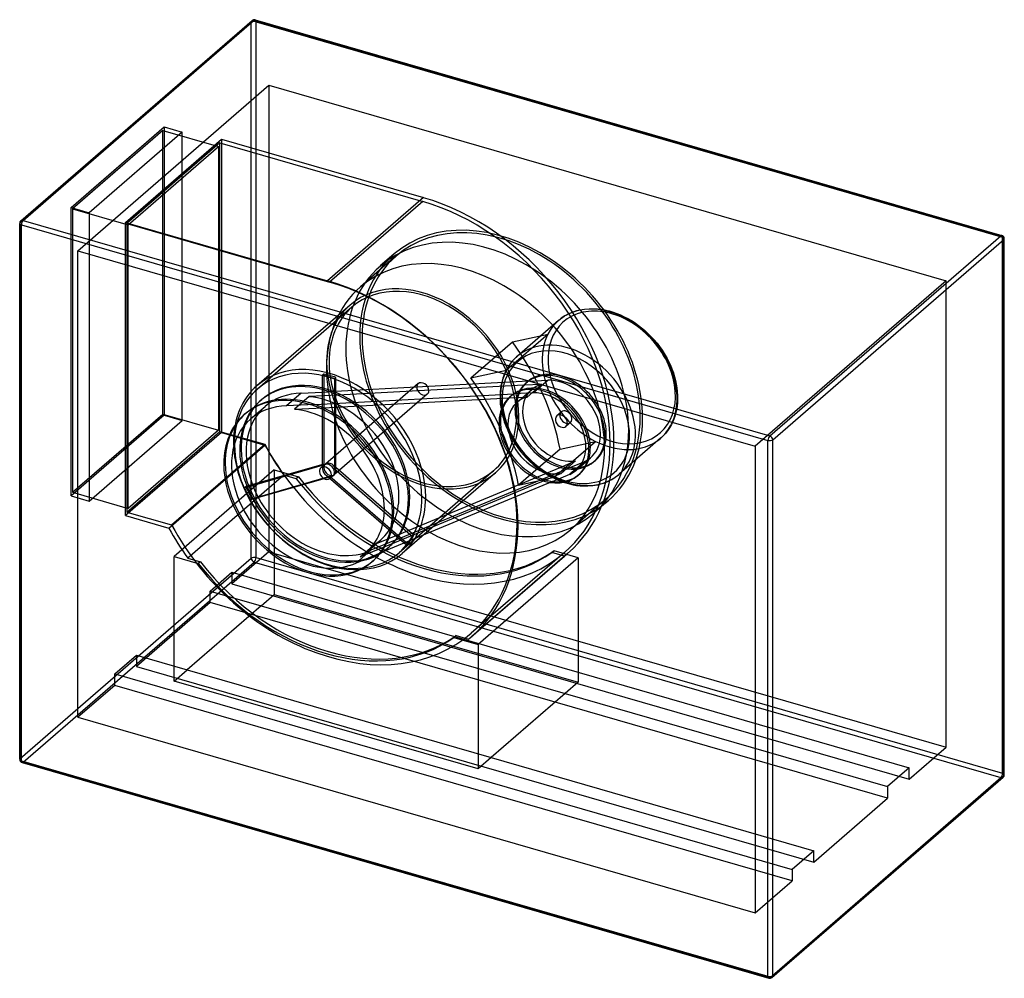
# Model space of a CAD drawing. Header units: millimetres. Extents: x -708 to 708, y -689 to 689.
import ezdxf

# ---------------------------------------------------------------- set-up
doc = ezdxf.new("R2010")
doc.units = ezdxf.units.MM
doc.layers.add('HIDDEN', color=7, linetype='Continuous')
doc.layers.add('THICK', color=7, linetype='Continuous')

msp = doc.modelspace()

# ---------------------------------------------------------------- linework, layer by layer
at = {"layer": 'HIDDEN'}
for p, q in [((-707.5, 397.7), (-375, 685.6)), ((-375, -85.2), (-375, 685.6)), ((-368.2, 686.5), (705.7, 376.5)), ((-368.2, -84.2), (-368.2, 686.5)), ((-624.6, 357.1), (-349.6, 595.3)), ((-349.6, 595.3), (-349.6, -75.9)), ((-349.6, 595.3), (624.6, 314)), ((-634.2, 419.2), (-500.2, 535.3)), ((-502.2, 530.1), (-632.2, 417.5)), ((-474.3, 527.8), (-608.3, 411.7)), ((-502.2, 530.1), (-422.1, 507)), ((-502.2, 122.2), (-502.2, 530.1)), ((-500.2, 535.3), (-474.3, 527.8)), ((-500.2, 535.3), (-500.2, 120.4)), ((-474.3, 112.9), (-474.3, 527.8)), ((-556.1, 397.8), (-418.1, 517.3)), ((-420.1, 512.1), (-554.1, 396.1)), ((-420.1, 512.1), (-128.4, 427.9)), ((-420.1, 97.3), (-420.1, 512.1)), ((-418.1, 517.3), (-418.1, 95.6)), ((-418.1, 517.3), (-127.3, 433.4)), ((-552.1, 394.4), (-422.1, 507)), ((-422.1, 507), (-422.1, 99.1)), ((-127.3, 433.4), (-265.3, 313.9)), ((-127.3, 433.4), (-265.3, 313.9)), ((-128.4, 427.9), (-262.4, 311.9)), ((-127.3, 433.4), (-127.3, 433.4)), ((-634.2, 4.4), (-634.2, 419.2)), ((-634.2, 419.2), (-608.3, 411.7)), ((-632.2, 417.5), (-552.1, 394.4)), ((-632.2, 417.5), (-632.2, 9.6)), ((-608.3, 411.7), (-608.3, -3.1)), ((-707.5, -373.1), (-707.5, 397.7)), ((-556.1, -23.9), (-556.1, 397.8)), ((-556.1, 397.8), (-265.3, 313.9)), ((-554.1, 396.1), (-262.4, 311.9)), ((-554.1, 396.1), (-554.1, -18.7)), ((-552.1, -13.5), (-552.1, 394.4)), ((705.7, -394.2), (705.7, 376.5)), ((-624.6, -314), (-624.6, 357.1)), ((-624.6, 357.1), (349.6, 75.9)), ((-166.9, 349.5), (-218.1, 305.1)), ((-169.5, 352.5), (-189.5, 335.2)), ((-265.3, 313.9), (-265.3, 313.9)), ((624.6, 314), (349.6, 75.9)), ((624.6, -357.1), (624.6, 314)), ((-233, 279), (-367, 163)), ((-230.3, 276), (-366.3, 158.2)), ((85.8, 268.3), (89.5, 269.7)), ((89.5, 269.7), (93.4, 270.9)), ((93.4, 270.9), (97.4, 271.9)), ((97.4, 271.9), (104.5, 273.1)), ((104.5, 273.1), (112, 273.7)), ((112, 273.7), (118.2, 273.7)), ((118.2, 273.7), (123.1, 273.4)), ((123.1, 273.4), (128, 272.8)), ((128, 272.8), (133.1, 272)), ((133.1, 272), (138.2, 270.8)), ((138.2, 270.8), (139.9, 270.4)), ((139.9, 270.4), (145.3, 268.8)), ((67, 256.8), (7.3, 205.1)), ((67, 256.8), (69.8, 259.1)), ((69.8, 259.1), (72.7, 261.2)), ((72.7, 261.2), (75.7, 263.2)), ((75.7, 263.2), (78.8, 265)), ((78.8, 265), (82.3, 266.7)), ((82.3, 266.7), (85.8, 268.3)), ((145.3, 268.8), (150.7, 266.9)), ((150.7, 266.9), (156.1, 264.7)), ((156.1, 264.7), (161.5, 262.2)), ((161.5, 262.2), (166.8, 259.5)), ((166.8, 259.5), (171.9, 256.5)), ((171.9, 256.5), (177, 253.2)), ((177, 253.2), (182, 249.6)), ((182, 249.6), (186.4, 246.3)), ((186.4, 246.3), (190.6, 242.7)), ((190.6, 242.7), (195.6, 238.2)), ((51.8, 237.3), (-8, 185.5)), ((0.5, 226), (51.8, 237.3)), ((195.6, 238.2), (200.4, 233.3)), ((200.4, 233.3), (204.6, 228.7)), ((204.6, 228.7), (208.6, 224)), ((-59.2, 174.2), (0.5, 226)), ((208.6, 224), (212.4, 219.1)), ((212.4, 219.1), (215.9, 214)), ((215.9, 214), (217.5, 211.7)), ((3.2, 201.3), (0.3, 198)), ((7.3, 205.1), (3.2, 201.3)), ((217.5, 211.7), (220.4, 207)), ((220.4, 207), (223, 202.3)), ((223, 202.3), (225.5, 197.5)), ((-59.2, 174.2), (-8, 185.5)), ((-8.4, 185.2), (-10.4, 181)), ((-5.6, 190.1), (-8.4, 185.2)), ((-2.5, 194.5), (-5.6, 190.1)), ((0.3, 198), (-2.5, 194.5)), ((225.5, 197.5), (227.8, 192.7)), ((227.8, 192.7), (230.1, 187.1)), ((230.1, 187.1), (232.2, 181.5)), ((-270.6, 179.7), (-272.6, 178)), ((-272.6, 48.5), (-272.6, 178)), ((-270.6, 179.7), (-270.6, 50.2)), ((-255.3, 173), (-253.3, 174.7)), ((-255.3, 173), (-255.3, 43.5)), ((-253.3, 45.2), (-253.3, 174.7)), ((-14.3, 170), (-15.3, 166)), ((-13.2, 173.8), (-14.3, 170)), ((-11.9, 177.5), (-13.2, 173.8)), ((-10.4, 181), (-11.9, 177.5)), ((23.5, 169.4), (52, 170.9)), ((52, 170.9), (31, 152.7)), ((232.2, 181.5), (233.9, 175.8)), ((233.9, 175.8), (235.4, 170.3)), ((235.4, 170.3), (236.8, 163)), ((-135, 165.9), (-268.5, 50.2)), ((23.5, 169.4), (-262.8, 154.2)), ((16.8, 163.6), (-250.7, 149.4)), ((-16.5, 158.6), (-17, 154.1)), ((-15.9, 163), (-16.5, 158.6)), ((-15.3, 166), (-15.9, 163)), ((7.3, 139.2), (28.3, 157.4)), ((42.6, 164.9), (16.8, 163.6)), ((20.1, 166.8), (22.1, 168.5)), ((21.6, 146.7), (42.6, 164.9)), ((236.8, 163), (237.8, 155.8)), ((237.8, 155.8), (238.3, 147.8)), ((-362.1, 141.2), (-360.1, 143)), ((-303.2, 152.1), (-324.2, 133.9)), ((-291.7, 147.2), (-312.7, 129)), ((-303.2, 152.1), (-262.8, 154.2)), ((-250.7, 149.4), (-291.7, 147.2)), ((-283.8, 136), (2.5, 151.2)), ((-271.7, 131.2), (-4.2, 145.4)), ((-121.9, 150.7), (-255.4, 35.1)), ((-17, 154.1), (-17.2, 149.4)), ((-17.2, 149.4), (-17.2, 144.6)), ((-17.2, 144.6), (-16.8, 136.6)), ((-4.2, 145.4), (21.6, 146.7)), ((-0.9, 148.6), (-2.9, 146.9)), ((31, 152.7), (2.5, 151.2)), ((238.3, 143.1), (238, 138.4)), ((238.3, 147.8), (238.3, 143.1)), ((-376.2, 115.1), (-355.2, 133.2)), ((-283.8, 136), (-324.2, 133.9)), ((-312.7, 129), (-271.7, 131.2)), ((-16.8, 136.6), (-15.8, 129.5)), ((-15.8, 129.5), (-14.3, 122.2)), ((236.9, 129.5), (236.3, 126.5)), ((237.6, 133.9), (236.9, 129.5)), ((238, 138.4), (237.6, 133.9)), ((-500.2, 120.4), (-634.2, 4.4)), ((-632.2, 9.6), (-502.2, 122.2)), ((-502.2, 122.2), (-422.1, 99.1)), ((-500.2, 120.4), (-474.3, 112.9)), ((-383.1, 123.1), (-385.1, 121.3)), ((-14.3, 122.2), (-12.9, 116.6)), ((-12.9, 116.6), (-11.1, 111)), ((71, 125.2), (64.5, 119.6)), ((232.9, 115), (231.4, 111.4)), ((234.2, 118.7), (232.9, 115)), ((235.3, 122.5), (234.2, 118.7)), ((236.3, 126.5), (235.3, 122.5)), ((-608.3, -3.1), (-474.3, 112.9)), ((-11.1, 111), (-9.1, 105.4)), ((-9.1, 105.4), (-6.7, 99.8)), ((-6.7, 99.8), (-4.5, 94.9)), ((84.1, 110.1), (77.6, 104.5)), ((226.6, 102.4), (223.6, 97.9)), ((229.4, 107.2), (226.6, 102.4)), ((231.4, 111.4), (229.4, 107.2)), ((-418.1, 95.6), (-556.1, -23.9)), ((-554.1, -18.7), (-420.1, 97.3)), ((-422.1, 99.1), (-552.1, -13.5)), ((-420.1, 97.3), (-355.6, 78.7)), ((-418.1, 95.6), (-355.5, 77.5)), ((-4.5, 94.9), (-2, 90.2)), ((-2, 90.2), (0.7, 85.4)), ((0.7, 85.4), (3.6, 80.8)), ((213.8, 87.4), (154, 35.6)), ((217.8, 91.2), (213.8, 87.4)), ((220.8, 94.4), (217.8, 91.2)), ((223.6, 97.9), (220.8, 94.4)), ((-493.5, -42), (-355.5, 77.5)), ((-489.6, -37.3), (-355.6, 78.7)), ((3.6, 80.8), (5.1, 78.4)), ((5.1, 78.4), (8.6, 73.4)), ((8.6, 73.4), (12.4, 68.5)), ((69.1, 71.6), (9.3, 19.9)), ((60.5, 31.2), (120.3, 82.9)), ((69.1, 71.6), (120.3, 82.9)), ((349.6, 75.9), (349.6, -595.3)), ((12.4, 68.5), (16.4, 63.7)), ((16.4, 63.7), (20.6, 59.1)), ((20.6, 59.1), (25.4, 54.3)), ((92.1, 41.3), (113.1, 59.4)), ((-384.8, 16.1), (-272.6, 48.5)), ((-270.6, 50.2), (-382.8, 17.8)), ((-270.5, 48.5), (-275, 44.6)), ((-270.6, 50.2), (-272.6, 48.5)), ((-255.3, 43.5), (-253.3, 45.2)), ((-255.3, 43.5), (-143.1, -53.7)), ((-141.1, -52), (-253.3, 45.2)), ((-168, -59.3), (79.4, 43.4)), ((-162, -50.4), (69.2, 45.5)), ((25.4, 54.3), (30.4, 49.7)), ((30.4, 49.7), (34.7, 46.2)), ((34.7, 46.2), (39, 42.8)), ((39, 42.8), (44, 39.3)), ((69.2, 45.5), (91.5, 54.8)), ((91.5, 54.8), (70.5, 36.6)), ((104.1, 53.6), (79.4, 43.4)), ((104.1, 53.6), (83.1, 35.5)), ((117.9, 53.8), (119.9, 55.5)), ((-342, 41.8), (-486, -82.9)), ((-328.3, 34.4), (-466.3, -85.1)), ((-263.9, 31), (-376.1, -1.4)), ((-374.1, 0.3), (-261.9, 32.7)), ((-342, 41.8), (-307.3, 31.8)), ((-342, 41.8), (-342, -137.3)), ((-310.3, 29.2), (-328.3, 34.4)), ((-307.3, 31.8), (-310.3, 29.2)), ((-261.9, 32.7), (-263.9, 31)), ((-151.7, -66.2), (-263.9, 31)), ((-257.4, 33.4), (-261.9, 29.5)), ((-261.9, 32.7), (-149.7, -64.5)), ((-26.5, 40.6), (-162.5, -77.2)), ((-23.9, 37.6), (-157.9, -78.4)), ((9.3, 19.9), (60.5, 31.2)), ((44, 39.3), (49.1, 36)), ((70.5, 36.6), (48.2, 27.3)), ((49.1, 36), (54.3, 33)), ((54.3, 33), (59.5, 30.3)), ((58.4, 25.2), (83.1, 35.5)), ((59.5, 30.3), (64.9, 27.7)), ((96.9, 35.6), (94.9, 33.9)), ((142.4, 27.5), (145.5, 29.3)), ((145.5, 29.3), (148.4, 31.3)), ((148.4, 31.3), (151.3, 33.4)), ((151.3, 33.4), (154, 35.6)), ((-384.8, 16.1), (-382.8, 17.8)), ((58.4, 25.2), (-189, -77.4)), ((48.2, 27.3), (-183, -68.6)), ((64.9, 27.7), (70.3, 25.5)), ((70.3, 25.5), (75.7, 23.7)), ((75.7, 23.7), (81.1, 22.1)), ((81.1, 22.1), (82.8, 21.6)), ((82.8, 21.6), (88, 20.5)), ((88, 20.5), (93, 19.6)), ((93, 19.6), (98, 19.1)), ((98, 19.1), (102.8, 18.8)), ((102.8, 18.8), (109, 18.8)), ((109, 18.8), (116.5, 19.3)), ((116.5, 19.3), (123.6, 20.6)), ((123.6, 20.6), (127.7, 21.6)), ((127.7, 21.6), (131.6, 22.8)), ((131.6, 22.8), (135.3, 24.2)), ((135.3, 24.2), (138.9, 25.8)), ((138.9, 25.8), (142.4, 27.5)), ((-634.2, 4.4), (-608.3, -3.1)), ((-632.2, 9.6), (-552.1, -13.5)), ((-374.1, 0.3), (-376.1, -1.4)), ((135.6, 0.2), (84.3, -44.2)), ((138.2, -2.8), (118.2, -20.1)), ((-556.1, -23.9), (-493.5, -42)), ((-554.1, -18.7), (-489.6, -37.3)), ((-197.4, -65.1), (-162, -50.4)), ((-141.1, -52), (-143.1, -53.7)), ((-218.4, -83.3), (-197.4, -65.1)), ((-183, -68.6), (-218.4, -83.3)), ((-209.9, -77), (-188.9, -58.8)), ((-168, -59.3), (-202.9, -73.8)), ((-178.7, -70.6), (-176.7, -68.9)), ((-151.7, -66.2), (-149.7, -64.5)), ((-486, -82.9), (-451.3, -92.9)), ((-486, -262), (-486, -82.9)), ((-349.6, -75.9), (-402.8, -121.9)), ((-368.2, -84.2), (705.7, -394.2)), ((-349.6, -75.9), (624.6, -357.1)), ((-202.9, -73.8), (-223.9, -91.9)), ((-223.9, -91.9), (-189, -77.4)), ((-62.5, -201.7), (75.5, -82.2)), ((75.4, -77.1), (-58.6, -193.1)), ((80, -78.3), (-58, -197.9)), ((95.1, -84.4), (-48.9, -209.1)), ((60.5, -74.4), (57.5, -77)), ((75.5, -82.2), (57.5, -77)), ((95.1, -84.4), (60.5, -74.4)), ((95.1, -84.4), (95.1, -263.5)), ((-707.5, -373.1), (-375, -85.2)), ((-703.2, -378.7), (-370.7, -90.7)), ((-466.3, -85.1), (-448.3, -90.3)), ((-448.3, -90.3), (-451.3, -92.9)), ((-370.7, -90.7), (703.2, -400.7)), ((-199.7, -88.8), (-201.7, -90.5)), ((-434, -132.5), (-402.8, -105.4)), ((-402.8, -105.4), (571.5, -386.7)), ((-402.8, -105.4), (-402.8, -121.9)), ((-402.8, -121.9), (571.5, -403.1)), ((-434, -132.5), (-360.9, -153.6)), ((-434, -149), (-434, -132.5)), ((-360.9, -153.6), (-342, -137.3)), ((-342, -137.3), (95.1, -263.5)), ((-434, -149), (-540.3, -241)), ((-360.9, -153.6), (-467.1, -245.6)), ((540.3, -430.2), (-434, -149)), ((-360.9, -153.6), (76.3, -279.8)), ((-80.5, -196.5), (-83.5, -199.1)), ((-80.5, -196.5), (-62.5, -201.7)), ((-83.5, -199.1), (-48.9, -209.1)), ((-48.9, -209.1), (-48.9, -388.2)), ((-571.5, -251.6), (-540.3, -224.5)), ((-540.3, -224.5), (-540.3, -241)), ((-540.3, -224.5), (-467.1, -245.6)), ((-571.5, -268), (-571.5, -251.6)), ((-571.5, -251.6), (402.8, -532.8)), ((-540.3, -241), (434, -522.2)), ((-486, -262), (-467.1, -245.6)), ((-467.1, -245.6), (-30, -371.8)), ((-571.5, -268), (-624.6, -314)), ((402.8, -549.3), (-571.5, -268)), ((-48.9, -388.2), (-486, -262)), ((95.1, -263.5), (76.3, -279.8)), ((76.3, -279.8), (-30, -371.8)), ((76.3, -279.8), (540.3, -413.7)), ((-624.6, -314), (349.6, -595.3)), ((571.5, -403.1), (624.6, -357.1)), ((-703.2, -378.7), (370.7, -688.7)), ((-30, -371.8), (-48.9, -388.2)), ((-30, -371.8), (434, -505.8)), ((571.5, -386.7), (540.3, -413.7)), ((571.5, -403.1), (571.5, -386.7)), ((370.7, -688.7), (703.2, -400.7)), ((540.3, -413.7), (540.3, -430.2)), ((434, -522.2), (540.3, -430.2)), ((434, -505.8), (402.8, -532.8)), ((434, -522.2), (434, -505.8)), ((402.8, -532.8), (402.8, -549.3)), ((349.6, -595.3), (402.8, -549.3))]:
    msp.add_line(p, q, dxfattribs=at)
for centre, major_axis, ratio, start_param, end_param in [((-370.7, 684.4), (-3.27, 3.78), 0.75, 0.000079, 0.713724), ((-370.7, 684.4), (-5, 0), 0.5, -2.094395, -0.523599), ((-370.7, 684.4), (1.39, 4.8), 0.433013, -0.982794, 0.000007), ((-128.4, 158.3), (203.8, -235.4), 0.75, 0.713724, 2.284521), ((-126.4, 160), (206.4, -238.4), 0.75, 0.713724, 2.287692), ((-703.2, 396.4), (-5, 0), 0.5, -0.523599, -0.000094), ((-703.2, 396.4), (-3.27, 3.78), 0.75, 0.000079, 0.713724), ((-15.6, 174.8), (153.8, -177.6), 0.75, 0.713724, 3.141593), ((-15.6, 174.8), (-151.2, 174.6), 0.75, -2.427868, 0), ((-35.6, 157.5), (-153.8, 177.6), 0.75, -2.427868, 0), ((703.2, 374.4), (1.39, 4.8), 0.433013, -0.982794, -0.001046), ((703.2, 374.4), (-5, 0), 0.5, 3.141499, 4.18879), ((-15.6, 174.8), (153.8, -177.6), 0.75, -3.141592, -2.427868), ((-66.9, 130.4), (151.2, -174.6), 0.75, 0.713724, 3.141593), ((-15.6, 174.8), (-151.2, 174.6), 0.75, 0, 0.713724), ((-35.6, 157.5), (-153.8, 177.6), 0.75, 0, 0.713724), ((-264.4, 40.5), (-206.4, 238.4), 0.75, -2.427868, -0.853901), ((-262.4, 42.3), (-203.8, 235.4), 0.75, -2.427868, -0.857072), ((-128.4, 158.3), (104.5, -120.7), 0.75, 0.713724, 3.141593), ((-66.9, 130.4), (151.2, -174.6), 0.75, -3.141592, -2.427868), ((-128.4, 158.3), (101.9, -117.7), 0.75, 0.713724, 3.141593), ((-128.4, 158.3), (104.5, -120.7), 0.75, -3.141592, -2.427868), ((-128.4, 158.3), (101.9, -117.7), 0.75, -3.141592, -2.427868), ((140.4, 172.1), (73.4, -84.7), 0.75, 1.184963, 3.435433), ((143.5, 174.8), (69.3, -80), 0.75, 1.184963, 2.75576), ((143.5, 174.8), (69.3, -80), 0.75, 2.75576, 4.326556), ((-15.6, 174.8), (153.8, -177.6), 0.75, -2.427868, 0), ((-15.6, 174.8), (-151.2, 174.6), 0.75, 0.713724, 3.141593), ((80.6, 120.3), (73.4, -84.7), 0.75, 1.184963, 3.435433), ((140.4, 172.1), (73.4, -84.7), 0.75, -2.847752, -1.956629), ((-35.6, 157.5), (-153.8, 177.6), 0.75, 0.713724, 3.141593), ((-199, 97.1), (206.4, -238.4), 0.75, 0.904867, 1.46506), ((77.5, 117.7), (-69.3, 80), 0.75, -1.956629, -0.385833), ((77.5, 117.7), (-69.3, 80), 0.75, -0.385833, 1.184963), ((-262.4, 42.3), (-104.5, 120.7), 0.75, -2.427868, 0), ((-264.4, 40.5), (101.9, -117.7), 0.75, 0.713724, 3.141593), ((-66.9, 130.4), (151.2, -174.6), 0.75, -2.427868, 0), ((-128.4, 158.3), (104.5, -120.7), 0.75, -2.427868, 0), ((-128.4, 158.3), (101.9, -117.7), 0.75, -2.427868, 0), ((80.6, 120.3), (73.4, -84.7), 0.75, -2.847752, -1.956629), ((143.5, 174.8), (69.3, -80), 0.75, -1.956629, 1.184963), ((140.4, 172.1), (73.4, -84.7), 0.75, -1.065507, 1.184963), ((-268.4, 37.1), (91.7, -105.9), 0.75, 0.713724, 3.141593), ((-263.9, 41), (101.9, -117.7), 0.75, 2.22024, 2.348801), ((-261.9, 42.7), (-101.9, 117.7), 0.75, -0.921353, -0.792791), ((-258.8, 45.4), (-206.4, 238.4), 0.75, -2.236726, -1.676533), ((71, 112), (48.9, -56.5), 0.75, 1.184963, 3.141584), ((69, 110.3), (-48.9, 56.5), 0.75, -1.956629, -0.076235), ((69, 110.3), (44, -50.9), 0.75, 1.184963, 2.581227), ((-262.4, 42.3), (-104.5, 120.7), 0.75, 0, 0.713724), ((-264.4, 40.5), (101.9, -117.7), 0.75, -3.141592, -2.427868), ((-270.4, 35.3), (-91.7, 105.9), 0.75, -0.919953, 0), ((-128.4, 158.3), (6.55, -7.56), 0.75, -3.141514, -2.427868), ((-128.4, 158.3), (6.55, -7.56), 0.75, -2.427868, 0.000079), ((-128.4, 158.3), (6.55, -7.56), 0.75, 0.713724, 3.141672), ((46, 90.4), (-48.9, 56.5), 0.75, -1.956629, -0.000009), ((69, 110.3), (-48.9, 56.5), 0.75, 0.082438, 1.184963), ((71, 112), (48.9, -56.5), 0.75, 3.141584, 4.326556), ((48, 92.1), (48.9, -56.5), 0.75, 1.184963, 3.065357), ((69, 110.3), (-40.8, 47.1), 0.75, -0.000008, 1.184963), ((69, 110.3), (-48.9, 56.5), 0.75, -0.000003, 0.082438), ((69, 110.3), (-48.9, 56.5), 0.75, -0.076235, -0.000003), ((69, 110.3), (-40.8, 47.1), 0.75, -0.345435, -0.000008), ((-268.4, 37.1), (91.7, -105.9), 0.75, -3.141592, -2.427868), ((-293.4, 15.4), (-91.7, 105.9), 0.75, -2.427868, 0), ((-291.4, 17.1), (91.7, -105.9), 0.75, 2.221639, 3.140583), ((-270.4, 35.3), (84.8, -97.9), 0.75, 2.581227, 3.141595), ((-270.4, 35.3), (-81.5, 94.1), 0.75, -2.427868, -0.658697), ((-270.4, 35.3), (-91.7, 105.9), 0.75, -1.020017, -0.919953), ((-270.4, 35.3), (-91.7, 105.9), 0.75, -2.427868, -1.020017), ((-128.4, 158.3), (6.55, -7.56), 0.75, 0.000079, 0.713724), ((46, 90.4), (-48.9, 56.5), 0.75, -0.000009, 1.184963), ((48, 92.1), (48.9, -56.5), 0.75, -3.059154, -1.956629), ((48, 92.1), (48.9, -56.5), 0.75, 3.14159, 3.224031), ((48, 92.1), (48.9, -56.5), 0.75, 3.065357, 3.14159), ((48, 92.1), (40.8, -47.1), 0.75, 2.796157, 3.141585), ((48, 92.1), (-44, 50.9), 0.75, -1.956629, -0.560366), ((140.4, 172.1), (73.4, -84.7), 0.75, -1.956629, -1.065507), ((-270.4, 35.3), (-91.7, 105.9), 0.75, 0, 0.713724), ((-270.4, 35.3), (84.8, -97.9), 0.75, -3.14159, -1.956629), ((-291.4, 17.1), (-84.8, 97.9), 0.75, -0.560366, 0.000002), ((-291.4, 17.1), (81.5, -94.1), 0.75, 0.713724, 2.482896), ((-291.4, 17.1), (91.7, -105.9), 0.75, 2.121576, 2.221639), ((-291.4, 17.1), (91.7, -105.9), 0.75, 0.713724, 2.121576), ((48, 92.1), (40.8, -47.1), 0.75, 3.141585, 4.326556), ((77.5, 117.7), (-69.3, 80), 0.75, 1.184963, 4.326556), ((80.6, 120.3), (73.4, -84.7), 0.75, -1.065507, 1.184963), ((-293.4, 15.4), (-91.7, 105.9), 0.75, 0, 0.713724), ((-291.4, 17.1), (91.7, -105.9), 0.75, 3.140583, 3.855317), ((-291.4, 17.1), (-84.8, 97.9), 0.75, 0.000002, 1.184963), ((-128.4, 158.3), (101.9, -117.7), 0.75, 0, 0.713724), ((-128.4, 158.3), (104.5, -120.7), 0.75, 0, 0.713724), ((71, 112), (6.55, -7.56), 0.75, 3.141553, 4.326556), ((71, 112), (6.55, -7.56), 0.75, 1.184963, 3.141553), ((77.5, 117.7), (-6.55, 7.56), 0.75, -0.00004, 1.184963), ((77.5, 117.7), (-6.55, 7.56), 0.75, 1.184963, 3.141553), ((77.5, 117.7), (-6.55, 7.56), 0.75, -1.956629, -0.00004), ((71, 112), (6.55, -7.56), 0.75, -0.00004, 1.184963), ((77.5, 117.7), (-6.55, 7.56), 0.75, 3.141553, 4.326556), ((69, 110.3), (44, -50.9), 0.75, 0.000004, 1.184963), ((69, 110.3), (-48.9, 56.5), 0.75, 3.14159, 4.326556), ((71, 112), (48.9, -56.5), 0.75, -0.000009, 1.184963), ((-15.6, 174.8), (-151.2, 174.6), 0.75, -3.141592, -2.427868), ((-15.6, 174.8), (153.8, -177.6), 0.75, 0, 0.713724), ((80.6, 120.3), (73.4, -84.7), 0.75, -1.956629, -1.065507), ((71, 112), (48.9, -56.5), 0.75, -1.956629, -0.000009), ((69, 110.3), (-40.8, 47.1), 0.75, 1.184963, 2.715362), ((71, 112), (6.55, -7.56), 0.75, -1.956629, -0.00004), ((48, 92.1), (-44, 50.9), 0.75, -3.141588, -1.956629), ((46, 90.4), (-48.9, 56.5), 0.75, 3.141584, 4.326556), ((48, 92.1), (48.9, -56.5), 0.75, -0.000003, 1.184963), ((69, 110.3), (-48.9, 56.5), 0.75, 1.184963, 2.287488), ((-35.6, 157.5), (-153.8, 177.6), 0.75, -3.141592, -2.427868), ((-262.4, 42.3), (-104.5, 120.7), 0.75, 0.713724, 3.141593), ((-264.4, 40.5), (101.9, -117.7), 0.75, -2.427868, 0), ((-268.4, 37.1), (91.7, -105.9), 0.75, -2.427868, 0), ((-128.4, 158.3), (203.8, -235.4), 0.75, -1.859258, 0.000001), ((-126.4, 160), (206.4, -238.4), 0.75, -1.852295, -1.688972), ((46, 90.4), (-48.9, 56.5), 0.75, 1.184963, 3.141584), ((48, 92.1), (48.9, -56.5), 0.75, -1.956629, -0.854104), ((48, 92.1), (40.8, -47.1), 0.75, -1.956629, -0.426231), ((-128.4, 158.3), (203.8, -235.4), 0.75, 0.000001, 0.713724), ((-126.4, 160), (206.4, -238.4), 0.75, 0, 0.713724), ((-66.9, 130.4), (151.2, -174.6), 0.75, 0, 0.713724), ((-270.4, 35.3), (-91.7, 105.9), 0.75, 0.713724, 3.141594), ((69, 110.3), (44, -50.9), 0.75, -0.2113, 0.000004), ((-293.4, 15.4), (-91.7, 105.9), 0.75, 0.713724, 3.141593), ((-291.4, 17.1), (91.7, -105.9), 0.75, -2.427868, 0.000001), ((-268.4, 37.1), (6.55, -7.56), 0.75, -3.141514, -2.427868), ((-268.4, 37.1), (6.55, -7.56), 0.75, 0.713724, 3.141672), ((-263.9, 41), (-6.55, 7.56), 0.75, 0.000079, 0.713724), ((-263.9, 41), (-6.55, 7.56), 0.75, 0.713724, 3.141672), ((-261.9, 42.7), (6.55, -7.56), 0.75, -3.141514, -2.427868), ((-261.9, 42.7), (6.55, -7.56), 0.75, -2.427868, 0.000079), ((-263.9, 41), (-6.55, 7.56), 0.75, -2.427868, 0.000079), ((-261.9, 42.7), (6.55, -7.56), 0.75, 0.713724, 3.141672), ((69, 110.3), (-48.9, 56.5), 0.75, 2.287488, 2.446162), ((69, 110.3), (-48.9, 56.5), 0.75, 2.446162, 3.14159), ((-126.4, 160), (196.6, -227), 0.75, -1.64247, -0.071674), ((-123.4, 162.6), (-196.6, 227), 0.75, 1.499123, 3.069919), ((-268.4, 37.1), (6.55, -7.56), 0.75, -2.427868, 0.000079), ((-268.4, 37.1), (6.55, -7.56), 0.75, 0.000079, 0.713724), ((-263.9, 41), (-6.55, 7.56), 0.75, -3.141514, -2.427868), ((-261.9, 42.7), (6.55, -7.56), 0.75, 0.000079, 0.713724), ((48, 92.1), (48.9, -56.5), 0.75, -0.695431, -0.000003), ((48, 92.1), (-44, 50.9), 0.75, 2.930293, 3.141597), ((-263.9, 41), (101.9, -117.7), 0.75, -1.96855, -1.839989), ((-261.9, 42.7), (-101.9, 117.7), 0.75, 1.173043, 1.301604), ((48, 92.1), (48.9, -56.5), 0.75, -0.854104, -0.695431), ((-270.4, 35.3), (84.8, -97.9), 0.75, -1.956629, -0.2113), ((-270.4, 35.3), (-81.5, 94.1), 0.75, -3.14159, -2.427868), ((-268.4, 37.1), (91.7, -105.9), 0.75, 0, 0.713724), ((-264.4, 40.5), (101.9, -117.7), 0.75, 0, 0.713724), ((-270.4, 35.3), (-91.7, 105.9), 0.75, -2.893242, -2.427868), ((-262.4, 42.3), (-104.5, 120.7), 0.75, -3.141592, -2.427868), ((-291.4, 17.1), (-84.8, 97.9), 0.75, 1.184963, 2.930293), ((-291.4, 17.1), (81.5, -94.1), 0.75, 0.000002, 0.713724), ((-293.4, 15.4), (-91.7, 105.9), 0.75, -3.141592, -2.427868), ((-291.4, 17.1), (91.7, -105.9), 0.75, 0.248351, 0.713724), ((-264.4, 40.5), (-206.4, 238.4), 0.75, 1.289298, 1.452621), ((-262.4, 42.3), (-203.8, 235.4), 0.75, 1.282335, 3.141594), ((-262.4, 42.3), (-203.8, 235.4), 0.75, -3.141592, -2.427868), ((-264.4, 40.5), (-206.4, 238.4), 0.75, 3.141592, 3.855317), ((-270.4, 35.3), (-91.7, 105.9), 0.75, -2.993305, -2.893242), ((-263.9, 41), (101.9, -117.7), 0.75, 0.125845, 0.254406), ((-261.9, 42.7), (-101.9, 117.7), 0.75, -3.015748, -2.887186), ((-270.4, 35.3), (-81.5, 94.1), 0.75, 3.028623, 3.141595), ((-291.4, 17.1), (91.7, -105.9), 0.75, 0.148287, 0.248351), ((-270.4, 35.3), (-91.7, 105.9), 0.75, -3.141592, -2.993305), ((-370.7, -86.4), (-5, 0), 0.5, -2.094395, -0.523599), ((-370.7, -86.4), (1.39, 4.8), 0.433013, -2.55359, -0.982794), ((-291.4, 17.1), (81.5, -94.1), 0.75, -0.112969, 0.000002), ((-291.4, 17.1), (91.7, -105.9), 0.75, 0.000001, 0.148287), ((-126.4, 160), (206.4, -238.4), 0.75, -0.025172, 0), ((-267.4, 37.9), (-196.6, 227), 0.75, 1.499123, 3.069919), ((-264.4, 40.5), (-196.6, 227), 0.75, 1.499123, 3.069919), ((-370.7, -86.4), (-3.27, 3.78), 0.75, 0.713724, 2.284521), ((-264.4, 40.5), (-206.4, 238.4), 0.75, 3.116421, 3.141592), ((-703.2, -374.4), (-5, 0), 0.5, -0.523599, -0.000094), ((-703.2, -374.4), (-3.27, 3.78), 0.75, 0.713724, 2.284521), ((-703.2, -374.4), (1.39, 4.8), 0.433013, 3.140547, 3.729595), ((703.2, -396.4), (1.39, 4.8), 0.433013, -2.55359, -0.982794), ((703.2, -396.4), (-5, 0), 0.5, 3.141499, 4.18879), ((703.2, -396.4), (-3.27, 3.78), 0.75, 2.284521, 3.141672), ((370.7, -684.4), (1.39, 4.8), 0.433013, -3.141586, -2.55359), ((370.7, -684.4), (-3.27, 3.78), 0.75, 2.284521, 3.141672)]:
    msp.add_ellipse(centre, major_axis=major_axis, ratio=ratio, start_param=start_param, end_param=end_param, dxfattribs=at)
at = {"layer": 'THICK'}
for p, q in [((-706.5, 400.2), (-374, 688.1)), ((-703.2, 400.7), (-370.7, 688.7)), ((-370.7, 688.7), (703.2, 378.7)), ((-369.3, 689.2), (704.6, 379.2)), ((-703.2, 400.7), (370.7, 90.7)), ((-708.2, -374.4), (-708.2, 396.4)), ((-705.7, 394.2), (368.2, 84.2)), ((-705.7, -376.5), (-705.7, 394.2)), ((370.7, 90.7), (703.2, 378.7)), ((375, 85.2), (707.5, 373.1)), ((707.5, -397.7), (707.5, 373.1)), ((708.2, -396.4), (708.2, 374.4)), ((375, -685.6), (375, 85.2)), ((368.2, -686.5), (368.2, 84.2)), ((-705.7, -376.5), (368.2, -686.5)), ((-704.6, -379.2), (369.3, -689.2)), ((374, -688.1), (706.5, -400.2)), ((375, -685.6), (707.5, -397.7))]:
    msp.add_line(p, q, dxfattribs=at)
for centre, start, end in [((-370.7, 684.4), 73.8981, 130.8967), ((-703.2, 396.4), 130.8967, 179.9973), ((703.2, 374.4), 359.9973, 73.8719), ((-703.2, -374.4), 179.9973, 253.8719), ((703.2, -396.4), 310.8968, 359.9973), ((370.7, -684.4), 253.8981, 310.8968)]:
    msp.add_arc(centre, 5, start, end, dxfattribs=at)
for centre, major_axis, ratio, start_param, end_param in [((-370.7, 684.4), (-3.27, 3.78), 0.75, -0.857072, 0.000079), ((-370.7, 684.4), (1.39, 4.8), 0.433013, 0.000007, 0.588003), ((-703.2, 396.4), (-3.27, 3.78), 0.75, -0.857072, 0.000079), ((-703.2, 396.4), (1.39, 4.8), 0.433013, 0.588003, 2.158799), ((-703.2, 396.4), (-5, 0), 0.5, -0.000094, 1.047198), ((703.2, 374.4), (1.39, 4.8), 0.433013, -0.001046, 0.588003), ((703.2, 374.4), (-3.27, 3.78), 0.75, -2.427868, -0.857072), ((703.2, 374.4), (-5, 0), 0.5, 2.617994, 3.141499), ((370.7, 86.4), (1.39, 4.8), 0.433013, 0.588003, 2.158799), ((370.7, 86.4), (-5, 0), 0.5, 1.047198, 2.617994), ((370.7, 86.4), (-3.27, 3.78), 0.75, -2.427868, -0.857072), ((-703.2, -374.4), (-5, 0), 0.5, -0.000094, 1.047198), ((-703.2, -374.4), (1.39, 4.8), 0.433013, 2.158799, 3.140547), ((703.2, -396.4), (-5, 0), 0.5, 2.617994, 3.141499), ((703.2, -396.4), (-3.27, 3.78), 0.75, -3.141514, -2.427868), ((370.7, -684.4), (-5, 0), 0.5, 1.047198, 2.617994), ((370.7, -684.4), (1.39, 4.8), 0.433013, 2.158799, 3.141599), ((370.7, -684.4), (-3.27, 3.78), 0.75, -3.141514, -2.427868)]:
    msp.add_ellipse(centre, major_axis=major_axis, ratio=ratio, start_param=start_param, end_param=end_param, dxfattribs=at)

doc.saveas('drawing.dxf')
